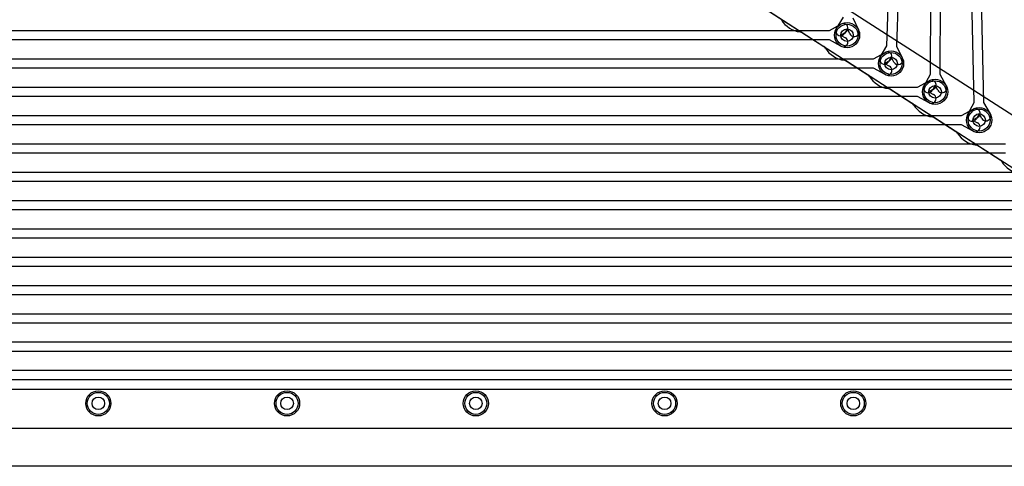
# Model space of a CAD drawing. Extents: x 0 to 47.5, y -0.5 to 20.
# Tile 4 of 8: x 23.8 to 39.4, y 0 to 7.1. Entities that reach past the tile are written whole.
import ezdxf

# ---------------------------------------------------------------- set-up
doc = ezdxf.new("R2010")
doc.units = 0
for name, color, linetype in [('Hole', 1, 'CONTINUOUS'), ('L1', 3, 'CONTINUOUS'), ('L2', 3, 'CONTINUOUS'), ('L3', 3, 'CONTINUOUS'), ('L4', 3, 'CONTINUOUS'), ('Outline', 7, 'CONTINUOUS'), ('Resist-A', 2, 'CONTINUOUS'), ('Resist-B', 2, 'CONTINUOUS')]:
    doc.layers.add(name, color=color, linetype=linetype)

msp = doc.modelspace()

# ---------------------------------------------------------------- linework, layer by layer
at = {"layer": 'Hole'}
for centre in [(36.9, 6.85), (37.6, 6.4), (38.3, 5.95), (39, 5.5), (25, 1), (28, 1), (31, 1), (34, 1), (37, 1)]:
    msp.add_circle(centre, 0.1, dxfattribs=at)
at = {"layer": 'L1'}
for p, q in [((45.50046, 1.73727), (28.69418, 12.5413)), ((11.7792, 6.925), (36.6208, 6.925)), ((36.6208, 6.925), (36.80383, 7.02536)), ((36.87595, 6.89384), (36.796, 6.85)), ((36.6208, 6.775), (11.7792, 6.775)), ((36.80383, 6.67464), (36.6208, 6.775)), ((36.796, 6.85), (36.87595, 6.80616)), ((37.3208, 6.475), (37.50383, 6.57536)), ((12.4792, 6.475), (37.3208, 6.475)), ((37.57595, 6.44384), (37.496, 6.4)), ((37.3208, 6.325), (12.4792, 6.325)), ((37.50383, 6.22464), (37.3208, 6.325)), ((37.496, 6.4), (37.57595, 6.35616)), ((38.0208, 6.025), (38.20383, 6.12536)), ((13.1792, 6.025), (38.0208, 6.025)), ((38.27595, 5.99384), (38.196, 5.95)), ((38.196, 5.95), (38.27595, 5.90616)), ((38.0208, 5.875), (13.1792, 5.875)), ((38.20383, 5.77464), (38.0208, 5.875)), ((38.7208, 5.575), (38.90383, 5.67536)), ((13.8792, 5.575), (38.7208, 5.575)), ((38.97595, 5.54384), (38.896, 5.5)), ((38.896, 5.5), (38.97595, 5.45616)), ((38.7208, 5.425), (13.8792, 5.425)), ((38.90383, 5.32464), (38.7208, 5.425)), ((14.5792, 5.125), (39.4208, 5.125)), ((39.4208, 4.975), (14.5792, 4.975)), ((15.2792, 4.675), (40.1208, 4.675)), ((40.1208, 4.525), (15.2792, 4.525)), ((15.9792, 4.225), (40.8208, 4.225)), ((40.8208, 4.075), (15.9792, 4.075)), ((16.6792, 3.775), (41.5208, 3.775)), ((41.5208, 3.625), (16.6792, 3.625)), ((17.3792, 3.325), (42.2208, 3.325)), ((42.2208, 3.175), (17.3792, 3.175)), ((18.0792, 2.875), (42.9208, 2.875)), ((42.9208, 2.725), (18.0792, 2.725)), ((18.7792, 2.425), (43.6208, 2.425)), ((43.6208, 2.275), (18.7792, 2.275)), ((19.4792, 1.975), (44.3208, 1.975)), ((44.3208, 1.825), (19.4792, 1.825)), ((20.1792, 1.525), (45.0208, 1.525)), ((45.0208, 1.375), (20.1792, 1.375)), ((20.23685, 1.22496), (44.96315, 1.22496)), ((42.19571, 0.6), (4.80429, 0.6))]:
    msp.add_line(p, q, dxfattribs=at)
for centre in [(36.9, 6.85), (37.6, 6.4), (38.3, 5.95), (39, 5.5), (25, 1), (28, 1), (31, 1), (34, 1), (37, 1)]:
    msp.add_circle(centre, 0.2, dxfattribs=at)
for centre, start, end in [((36.83989, 6.9596), -61.261501, 118.737236), ((36.83989, 6.7404), -118.738499, 61.262764), ((37.53989, 6.5096), -61.261501, 118.737236), ((37.53989, 6.2904), -118.738499, 61.262764), ((38.23989, 6.0596), -61.261501, 118.737236), ((38.23989, 5.8404), -118.738499, 61.262764), ((38.93989, 5.6096), -61.261501, 118.737236), ((38.93989, 5.3904), -118.738499, 61.262764)]:
    msp.add_arc(centre, 0.075, start, end, dxfattribs=at)
at = {"layer": 'L2'}
for p, q in [((38.22638, 6.22956), (38.27296, 15.68657)), ((38.42296, 15.68582), (38.37638, 6.22883)), ((36.73065, 6.9564), (36.8417, 7.13317)), ((36.99144, 7.12425), (37.08077, 6.93558)), ((36.18916, 6.89083), (37.23227, 6.22026)), ((36.90617, 6.95381), (36.85767, 6.8766)), ((36.94519, 6.8714), (36.90617, 6.95381)), ((38.12511, 6.04702), (38.22638, 6.22956)), ((38.37638, 6.22883), (38.47584, 6.04529)), ((37.58916, 5.99083), (38.63178, 5.32058)), ((38.30051, 6.05401), (38.25627, 5.97426)), ((38.34396, 5.97383), (38.30051, 6.05401)), ((38.98916, 5.09083), (40.03227, 4.42026)), ((42.19571, 0.6), (4.80429, 0.6))]:
    msp.add_line(p, q, dxfattribs=at)
for centre in [(36.9, 6.85), (38.3, 5.95), (25, 1), (28, 1), (31, 1), (34, 1), (37, 1)]:
    msp.add_circle(centre, 0.2, dxfattribs=at)
for centre, radius, start, end in [((36.20001, 7.3), 0.40005, -149.25829, -96.282779), ((36.14862, 6.82777), 0.07497, 57.263855, 84.173813), ((36.79416, 6.9165), 0.075, 147.861009, -32.138859), ((37.01298, 6.90349), 0.075, -154.668359, 25.335297), ((37.19173, 6.15719), 0.07498, 30.734423, 57.267988), ((37.60001, 6.4), 0.40005, -149.25829, -96.282779), ((37.54862, 5.92777), 0.07497, 57.263855, 84.173813), ((38.19069, 6.01064), 0.075, 150.981015, -29.019452), ((38.4099, 6.00956), 0.075, -151.548675, 28.454807), ((38.59174, 5.2572), 0.07497, 29.759101, 57.717554), ((39.00001, 5.50001), 0.40006, -149.074805, -96.284046), ((38.94862, 5.02777), 0.07497, 57.263855, 84.181417)]:
    msp.add_arc(centre, radius, start, end, dxfattribs=at)
at = {"layer": 'L3'}
for p, q in [((37.53478, 6.68167), (37.67927, 10.82381)), ((37.82917, 10.81859), (37.68468, 6.67642)), ((38.91914, 5.77757), (38.82239, 10.37312)), ((38.97235, 10.37628), (39.0691, 5.78072)), ((35.48916, 7.34083), (36.53227, 6.67026)), ((37.42809, 6.50222), (37.53478, 6.68167)), ((37.68468, 6.67642), (37.77861, 6.49)), ((36.88916, 6.44083), (37.93227, 5.77026)), ((37.60362, 6.50393), (37.55703, 6.42556)), ((37.64465, 6.4225), (37.60362, 6.50393)), ((38.82265, 5.59246), (38.91914, 5.77757)), ((39.0691, 5.78072), (39.1733, 5.59983)), ((38.28916, 5.54083), (39.33227, 4.87026)), ((38.99781, 5.60397), (38.95567, 5.52312)), ((39.04332, 5.52497), (38.99781, 5.60397)), ((42.19571, 0.6), (4.80429, 0.6))]:
    msp.add_line(p, q, dxfattribs=at)
for centre in [(37.6, 6.4), (39, 5.5), (25, 1), (28, 1), (31, 1), (34, 1), (37, 1)]:
    msp.add_circle(centre, 0.2, dxfattribs=at)
for centre, radius, start, end in [((36.49173, 6.60719), 0.07498, 30.734423, 57.267988), ((36.90001, 6.85), 0.40005, -149.25829, -96.282779), ((36.84862, 6.37777), 0.07497, 57.263855, 84.173813), ((37.49256, 6.46389), 0.075, 149.266819, -30.734437), ((37.71163, 6.45625), 0.075, -153.257299, 26.740401), ((37.89173, 5.70719), 0.07498, 30.734423, 57.267988), ((38.30001, 5.95), 0.40005, -149.25829, -96.282779), ((38.24862, 5.47777), 0.07497, 57.263855, 84.173813), ((38.88916, 5.55779), 0.075, 152.468095, -27.531787), ((39.10831, 5.5624), 0.075, -150.060864, 29.942535), ((39.29173, 4.80719), 0.07498, 30.734423, 57.267988), ((39.70001, 5.05), 0.40005, -149.25829, -96.282779)]:
    msp.add_arc(centre, radius, start, end, dxfattribs=at)
at = {"layer": 'L4'}
for p, q in [((26.91337, 12.85384), (44.59266, 1.48858)), ((44.95608, 2.08723), (28.69418, 12.5413)), ((42.19571, 0.6), (4.80429, 0.6))]:
    msp.add_line(p, q, dxfattribs=at)
for centre in [(36.9, 6.85), (37.6, 6.4), (38.3, 5.95), (39, 5.5), (25, 1), (28, 1), (31, 1), (34, 1), (37, 1)]:
    msp.add_circle(centre, 0.2, dxfattribs=at)
at = {"layer": 'Outline'}
msp.add_line((42.625, 0), (4.375, 0), dxfattribs=at)
at = {"layer": 'Resist-A'}
for centre in [(36.9, 6.85), (37.6, 6.4), (38.3, 5.95), (39, 5.5), (25, 1), (28, 1), (31, 1), (34, 1), (37, 1)]:
    msp.add_circle(centre, 0.175, dxfattribs=at)
at = {"layer": 'Resist-B'}
for centre in [(36.9, 6.85), (37.6, 6.4), (38.3, 5.95), (39, 5.5), (25, 1), (28, 1), (31, 1), (34, 1), (37, 1)]:
    msp.add_circle(centre, 0.175, dxfattribs=at)

doc.saveas('drawing.dxf')
